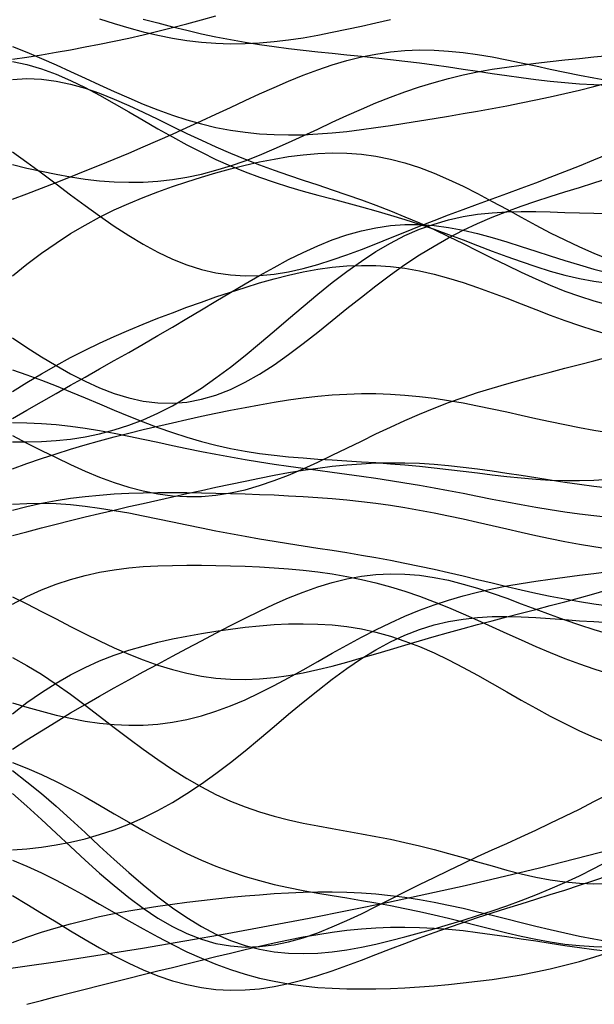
# Model space of a CAD drawing. Extents: x -15.9 to 15.9, y -4.2 to 4.2.
# Tile 12 of 14: x 8.7 to 11.6, y -3.9 to 1.2. Entities that reach past the tile are written whole.
import ezdxf

# ---------------------------------------------------------------- set-up
doc = ezdxf.new("R2010")
doc.units = 0

msp = doc.modelspace()

# ---------------------------------------------------------------- linework, layer by layer
at = {"layer": 'CNC'}
for points in [[(8.62804, 0.95962), (8.70274, 0.97092), (8.77745, 0.98291), (8.85215, 0.99553), (8.92685, 1.00877), (9.00155, 1.02265), (9.07625, 1.03721), (9.15095, 1.05249), (9.22566, 1.06856), (9.30036, 1.08548), (9.37506, 1.10326), (9.44976, 1.12192), (9.52446, 1.14142), (9.59916, 1.16171), (9.67387, 1.18266)], [(9.07625, 1.16783), (9.15095, 1.14363), (9.22566, 1.12119), (9.30036, 1.10088), (9.37506, 1.08305), (9.44976, 1.06798), (9.52446, 1.05592), (9.59916, 1.04701), (9.67387, 1.04134), (9.74857, 1.03891), (9.82327, 1.03965), (9.89797, 1.0434), (9.97267, 1.04994), (10.04737, 1.059), (10.12208, 1.07027), (10.19678, 1.08338), (10.27148, 1.09796), (10.34618, 1.11366), (10.42088, 1.13011), (10.49558, 1.14698), (10.57029, 1.16399)], [(9.30036, 1.16633), (9.37506, 1.14619), (9.44976, 1.12676), (9.52446, 1.1083), (9.59916, 1.09101), (9.67387, 1.07505), (9.74857, 1.06047), (9.82327, 1.04729), (9.89797, 1.03545), (9.97267, 1.02482), (10.04737, 1.01525), (10.12208, 1.00651), (10.19678, 0.99839), (10.27148, 0.99064), (10.34618, 0.98303), (10.42088, 0.97533), (10.49558, 0.96735), (10.57029, 0.95894), (10.64499, 0.95001), (10.71969, 0.94051), (10.79439, 0.93045), (10.86909, 0.91989), (10.94379, 0.90897), (11.0185, 0.89784), (11.0932, 0.88672), (11.1679, 0.87585), (11.2426, 0.86546), (11.3173, 0.85582), (11.392, 0.84718), (11.46671, 0.83974), (11.54141, 0.8337), (11.61611, 0.8292), (11.69081, 0.82636)], [(8.62804, 1.02537), (8.70274, 0.99548), (8.77745, 0.96383), (8.85215, 0.93077), (8.92685, 0.89673), (9.00155, 0.86217), (9.07625, 0.8276), (9.15095, 0.79354), (9.22566, 0.76052), (9.30036, 0.72905), (9.37506, 0.69961), (9.44976, 0.6726), (9.52446, 0.64841), (9.59916, 0.62729), (9.67387, 0.60947), (9.74857, 0.59504), (9.82327, 0.58403), (9.89797, 0.57637), (9.97267, 0.57192), (10.04737, 0.57048), (10.12208, 0.57178), (10.19678, 0.5755), (10.27148, 0.58132), (10.34618, 0.58889), (10.42088, 0.59789), (10.49558, 0.60801), (10.57029, 0.61896), (10.64499, 0.63053), (10.71969, 0.64253), (10.79439, 0.65485), (10.86909, 0.66742), (10.94379, 0.68023), (11.0185, 0.69332), (11.0932, 0.70677), (11.1679, 0.72068), (11.2426, 0.73516), (11.3173, 0.75035), (11.392, 0.76633), (11.46671, 0.7832), (11.54141, 0.801), (11.61611, 0.81973), (11.69081, 0.83935)], [(8.62804, 0.24014), (8.70274, 0.26841), (8.77745, 0.29718), (8.85215, 0.32633), (8.92685, 0.35578), (9.00155, 0.38553), (9.07625, 0.41563), (9.15095, 0.44615), (9.22566, 0.47718), (9.30036, 0.50882), (9.37506, 0.54115), (9.44976, 0.57418), (9.52446, 0.6079), (9.59916, 0.64222), (9.67387, 0.67699), (9.74857, 0.71196), (9.82327, 0.74685), (9.89797, 0.78127), (9.97267, 0.8148), (10.04737, 0.84699), (10.12208, 0.87736), (10.19678, 0.90543), (10.27148, 0.93074), (10.34618, 0.95289), (10.42088, 0.97152), (10.49558, 0.98637), (10.57029, 0.99726), (10.64499, 1.00415), (10.71969, 1.00707), (10.79439, 1.00618), (10.86909, 1.00174), (10.94379, 0.99411), (11.0185, 0.98374), (11.0932, 0.9711), (11.1679, 0.95675), (11.2426, 0.94123), (11.3173, 0.92507), (11.392, 0.90879), (11.46671, 0.89282), (11.54141, 0.87755), (11.61611, 0.86324), (11.69081, 0.85008)], [(8.62804, 0.41894), (8.70274, 0.40049), (8.77745, 0.38349), (8.85215, 0.36817), (8.92685, 0.35479), (9.00155, 0.34366), (9.07625, 0.3351), (9.15095, 0.32941), (9.22566, 0.3269), (9.30036, 0.32781), (9.37506, 0.33238), (9.44976, 0.34072), (9.52446, 0.3529), (9.59916, 0.3689), (9.67387, 0.38858), (9.74857, 0.41173), (9.82327, 0.43804), (9.89797, 0.4671), (9.97267, 0.49845), (10.04737, 0.53155), (10.12208, 0.56585), (10.19678, 0.60074), (10.27148, 0.63565), (10.34618, 0.67002), (10.42088, 0.70331), (10.49558, 0.73508), (10.57029, 0.76493), (10.64499, 0.79258), (10.71969, 0.81782), (10.79439, 0.84056), (10.86909, 0.86079), (10.94379, 0.8786), (11.0185, 0.89415), (11.0932, 0.90769), (11.1679, 0.9195), (11.2426, 0.92989), (11.3173, 0.9392), (11.392, 0.94775), (11.46671, 0.95584), (11.54141, 0.96371), (11.61611, 0.97158), (11.69081, 0.97957)], [(8.62804, 0.94866), (8.70274, 0.93215), (8.77745, 0.90985), (8.85215, 0.88225), (8.92685, 0.84997), (9.00155, 0.81373), (9.07625, 0.77435), (9.15095, 0.73269), (9.22566, 0.68962), (9.30036, 0.64601), (9.37506, 0.60267), (9.44976, 0.56034), (9.52446, 0.51965), (9.59916, 0.4811), (9.67387, 0.44503), (9.74857, 0.41166), (9.82327, 0.38102), (9.89797, 0.35304), (9.97267, 0.32747), (10.04737, 0.30399), (10.12208, 0.28217), (10.19678, 0.26151), (10.27148, 0.24152), (10.34618, 0.22168), (10.42088, 0.20153), (10.49558, 0.18066), (10.57029, 0.15875), (10.64499, 0.13559), (10.71969, 0.11108), (10.79439, 0.08527), (10.86909, 0.05831), (10.94379, 0.03048), (11.0185, 0.00215), (11.0932, -0.02621), (11.1679, -0.05409), (11.2426, -0.08092), (11.3173, -0.10615), (11.392, -0.12925), (11.46671, -0.14973), (11.54141, -0.16719), (11.61611, -0.18131), (11.69081, -0.19188)], [(8.62804, 0.85542), (8.70274, 0.85986), (8.77745, 0.85716), (8.85215, 0.8477), (8.92685, 0.83202), (9.00155, 0.81081), (9.07625, 0.78485), (9.15095, 0.755), (9.22566, 0.72217), (9.30036, 0.68727), (9.37506, 0.65117), (9.44976, 0.61467), (9.52446, 0.57847), (9.59916, 0.54315), (9.67387, 0.50914), (9.74857, 0.47673), (9.82327, 0.44604), (9.89797, 0.41706), (9.97267, 0.38961), (10.04737, 0.36343), (10.12208, 0.33814), (10.19678, 0.31332), (10.27148, 0.2885), (10.34618, 0.26323), (10.42088, 0.23707), (10.49558, 0.20967), (10.57029, 0.18075), (10.64499, 0.15016), (10.71969, 0.11784), (10.79439, 0.08389), (10.86909, 0.0485), (10.94379, 0.012), (11.0185, -0.02517), (11.0932, -0.06253), (11.1679, -0.0995), (11.2426, -0.13549), (11.3173, -0.16994), (11.392, -0.20229), (11.46671, -0.23205), (11.54141, -0.25882), (11.61611, -0.28232), (11.69081, -0.30236)], [(8.62804, 0.48284), (8.70274, 0.42971), (8.77745, 0.375), (8.85215, 0.31933), (8.92685, 0.26341), (9.00155, 0.20802), (9.07625, 0.15398), (9.15095, 0.10215), (9.22566, 0.05335), (9.30036, 0.00838), (9.37506, -0.03203), (9.44976, -0.06728), (9.52446, -0.09684), (9.59916, -0.12035), (9.67387, -0.1376), (9.74857, -0.14853), (9.82327, -0.15322), (9.89797, -0.15192), (9.97267, -0.14501), (10.04737, -0.13299), (10.12208, -0.11643), (10.19678, -0.09599), (10.27148, -0.07235), (10.34618, -0.04622), (10.42088, -0.01825), (10.49558, 0.01093), (10.57029, 0.04077), (10.64499, 0.07082), (10.71969, 0.1007), (10.79439, 0.13018), (10.86909, 0.15911), (10.94379, 0.18747), (11.0185, 0.21531), (11.0932, 0.24277), (11.1679, 0.27005), (11.2426, 0.29736), (11.3173, 0.32496), (11.392, 0.35306), (11.46671, 0.38187), (11.54141, 0.4115), (11.61611, 0.44203), (11.69081, 0.47344)], [(8.62804, -0.15414), (8.70274, -0.09396), (8.77745, -0.03758), (8.85215, 0.01478), (8.92685, 0.06305), (9.00155, 0.10732), (9.07625, 0.14779), (9.15095, 0.18475), (9.22566, 0.21856), (9.30036, 0.24959), (9.37506, 0.27825), (9.44976, 0.30487), (9.52446, 0.32974), (9.59916, 0.35306), (9.67387, 0.37495), (9.74857, 0.39541), (9.82327, 0.41431), (9.89797, 0.43146), (9.97267, 0.44655), (10.04737, 0.45921), (10.12208, 0.46901), (10.19678, 0.47554), (10.27148, 0.47835), (10.34618, 0.47708), (10.42088, 0.47141), (10.49558, 0.46112), (10.57029, 0.44613), (10.64499, 0.42646), (10.71969, 0.40228), (10.79439, 0.37392), (10.86909, 0.34182), (10.94379, 0.30654), (11.0185, 0.26874), (11.0932, 0.22914), (11.1679, 0.18852), (11.2426, 0.14764), (11.3173, 0.10724), (11.392, 0.06799), (11.46671, 0.03048), (11.54141, -0.00483), (11.61611, -0.03764), (11.69081, -0.06779)], [(8.62804, -0.47219), (8.70274, -0.52169), (8.77745, -0.56941), (8.85215, -0.61476), (8.92685, -0.6571), (9.00155, -0.6957), (9.07625, -0.7298), (9.15095, -0.75866), (9.22566, -0.78157), (9.30036, -0.79788), (9.37506, -0.80705), (9.44976, -0.80867), (9.52446, -0.80249), (9.59916, -0.78842), (9.67387, -0.7666), (9.74857, -0.73731), (9.82327, -0.70105), (9.89797, -0.65847), (9.97267, -0.61039), (10.04737, -0.55774), (10.12208, -0.50154), (10.19678, -0.44287), (10.27148, -0.38282), (10.34618, -0.32244), (10.42088, -0.26273), (10.49558, -0.20458), (10.57029, -0.14874), (10.64499, -0.09584), (10.71969, -0.04631), (10.79439, -0.00041), (10.86909, 0.04175), (10.94379, 0.08026), (11.0185, 0.11532), (11.0932, 0.14729), (11.1679, 0.17659), (11.2426, 0.20373), (11.3173, 0.22921), (11.392, 0.25356), (11.46671, 0.27723), (11.54141, 0.30063), (11.61611, 0.32405), (11.69081, 0.34766)], [(8.62804, -1.00628), (8.70274, -1.00748), (8.77745, -1.00571), (8.85215, -1.00085), (8.92685, -0.99271), (9.00155, -0.98103), (9.07625, -0.96553), (9.15095, -0.94591), (9.22566, -0.92187), (9.30036, -0.8932), (9.37506, -0.85972), (9.44976, -0.82137), (9.52446, -0.77821), (9.59916, -0.73042), (9.67387, -0.67834), (9.74857, -0.62243), (9.82327, -0.56332), (9.89797, -0.50174), (9.97267, -0.43854), (10.04737, -0.37462), (10.12208, -0.31096), (10.19678, -0.24853), (10.27148, -0.18828), (10.34618, -0.1311), (10.42088, -0.0778), (10.49558, -0.02904), (10.57029, 0.01465), (10.64499, 0.0529), (10.71969, 0.08555), (10.79439, 0.11257), (10.86909, 0.13416), (10.94379, 0.15063), (11.0185, 0.16246), (11.0932, 0.17025), (11.1679, 0.17464), (11.2426, 0.17637), (11.3173, 0.17615), (11.392, 0.17468), (11.46671, 0.1726), (11.54141, 0.17044), (11.61611, 0.16864), (11.69081, 0.1675)], [(8.62804, -0.88624), (8.70274, -0.84387), (8.77745, -0.8013), (8.85215, -0.75873), (8.92685, -0.71628), (9.00155, -0.67396), (9.07625, -0.63172), (9.15095, -0.58945), (9.22566, -0.54701), (9.30036, -0.50427), (9.37506, -0.46112), (9.44976, -0.41749), (9.52446, -0.37338), (9.59916, -0.32889), (9.67387, -0.2842), (9.74857, -0.23958), (9.82327, -0.19541), (9.89797, -0.15214), (9.97267, -0.11032), (10.04737, -0.07051), (10.12208, -0.03333), (10.19678, 0.00062), (10.27148, 0.03076), (10.34618, 0.05657), (10.42088, 0.07761), (10.49558, 0.09356), (10.57029, 0.10423), (10.64499, 0.10955), (10.71969, 0.1096), (10.79439, 0.10463), (10.86909, 0.09501), (10.94379, 0.08123), (11.0185, 0.0639), (11.0932, 0.04369), (11.1679, 0.02134), (11.2426, -0.00242), (11.3173, -0.02685), (11.392, -0.05129), (11.46671, -0.07512), (11.54141, -0.09787), (11.61611, -0.11916), (11.69081, -0.13877)], [(8.62804, -0.74777), (8.70274, -0.70141), (8.77745, -0.6569), (8.85215, -0.61443), (8.92685, -0.57411), (9.00155, -0.53593), (9.07625, -0.49979), (9.15095, -0.46553), (9.22566, -0.43295), (9.30036, -0.40183), (9.37506, -0.37196), (9.44976, -0.34317), (9.52446, -0.31531), (9.59916, -0.28831), (9.67387, -0.26219), (9.74857, -0.23703), (9.82327, -0.213), (9.89797, -0.19035), (9.97267, -0.16938), (10.04737, -0.15046), (10.12208, -0.13398), (10.19678, -0.12033), (10.27148, -0.10989), (10.34618, -0.10299), (10.42088, -0.09992), (10.49558, -0.10086), (10.57029, -0.10592), (10.64499, -0.11506), (10.71969, -0.12817), (10.79439, -0.14499), (10.86909, -0.16517), (10.94379, -0.18825), (11.0185, -0.21372), (11.0932, -0.24098), (11.1679, -0.2694), (11.2426, -0.29836), (11.3173, -0.32726), (11.392, -0.35555), (11.46671, -0.38274), (11.54141, -0.40844), (11.61611, -0.4324), (11.69081, -0.45446)], [(8.62804, -0.9748), (8.70274, -1.01336), (8.77745, -1.05136), (8.85215, -1.08836), (8.92685, -1.12384), (9.00155, -1.15726), (9.07625, -1.18806), (9.15095, -1.21565), (9.22566, -1.23948), (9.30036, -1.25906), (9.37506, -1.27394), (9.44976, -1.28377), (9.52446, -1.2883), (9.59916, -1.28743), (9.67387, -1.28115), (9.74857, -1.26959), (9.82327, -1.25302), (9.89797, -1.23182), (9.97267, -1.20647), (10.04737, -1.17757), (10.12208, -1.14573), (10.19678, -1.11166), (10.27148, -1.07604), (10.34618, -1.03957), (10.42088, -1.0029), (10.49558, -0.96661), (10.57029, -0.93123), (10.64499, -0.89717), (10.71969, -0.86474), (10.79439, -0.83414), (10.86909, -0.80548), (10.94379, -0.77873), (11.0185, -0.75379), (11.0932, -0.73048), (11.1679, -0.70856), (11.2426, -0.68774), (11.3173, -0.66772), (11.392, -0.64822), (11.46671, -0.62896), (11.54141, -0.60973), (11.61611, -0.59037), (11.69081, -0.57081)], [(8.62804, -0.6368), (8.70274, -0.66225), (8.77745, -0.68974), (8.85215, -0.71893), (8.92685, -0.74942), (9.00155, -0.78075), (9.07625, -0.81244), (9.15095, -0.84397), (9.22566, -0.87486), (9.30036, -0.90463), (9.37506, -0.93285), (9.44976, -0.95914), (9.52446, -0.9832), (9.59916, -1.00484), (9.67387, -1.02393), (9.74857, -1.04044), (9.82327, -1.05447), (9.89797, -1.06617), (9.97267, -1.07578), (10.04737, -1.08361), (10.12208, -1.09003), (10.19678, -1.0954), (10.27148, -1.10013), (10.34618, -1.10458), (10.42088, -1.1091), (10.49558, -1.11399), (10.57029, -1.11947), (10.64499, -1.12569), (10.71969, -1.13272), (10.79439, -1.14051), (10.86909, -1.14897), (10.94379, -1.15789), (11.0185, -1.16701), (11.0932, -1.17601), (11.1679, -1.18452), (11.2426, -1.19215), (11.3173, -1.19851), (11.392, -1.20323), (11.46671, -1.20596), (11.54141, -1.20641), (11.61611, -1.20437), (11.69081, -1.19967)], [(8.62804, -1.14596), (8.70274, -1.11917), (8.77745, -1.09337), (8.85215, -1.06869), (8.92685, -1.04517), (9.00155, -1.02282), (9.07625, -1.00158), (9.15095, -0.98137), (9.22566, -0.96208), (9.30036, -0.94358), (9.37506, -0.92575), (9.44976, -0.9085), (9.52446, -0.89175), (9.59916, -0.87548), (9.67387, -0.85968), (9.74857, -0.84443), (9.82327, -0.82981), (9.89797, -0.81599), (9.97267, -0.80315), (10.04737, -0.7915), (10.12208, -0.78128), (10.19678, -0.77271), (10.27148, -0.76603), (10.34618, -0.76142), (10.42088, -0.75907), (10.49558, -0.75907), (10.57029, -0.7615), (10.64499, -0.76633), (10.71969, -0.7735), (10.79439, -0.78285), (10.86909, -0.7942), (10.94379, -0.80726), (11.0185, -0.82174), (11.0932, -0.83728), (11.1679, -0.85353), (11.2426, -0.87012), (11.3173, -0.8867), (11.392, -0.90295), (11.46671, -0.91857), (11.54141, -0.93336), (11.61611, -0.94714), (11.69081, -0.95983)], [(8.62804, -0.90843), (8.70274, -0.90874), (8.77745, -0.91192), (8.85215, -0.91778), (8.92685, -0.9261), (9.00155, -0.93658), (9.07625, -0.9489), (9.15095, -0.96268), (9.22566, -0.97756), (9.30036, -0.99316), (9.37506, -1.00912), (9.44976, -1.02511), (9.52446, -1.04084), (9.59916, -1.05608), (9.67387, -1.07066), (9.74857, -1.08445), (9.82327, -1.09743), (9.89797, -1.10959), (9.97267, -1.12102), (10.04737, -1.13183), (10.12208, -1.14218), (10.19678, -1.15226), (10.27148, -1.16225), (10.34618, -1.17236), (10.42088, -1.18277), (10.49558, -1.19364), (10.57029, -1.20507), (10.64499, -1.21715), (10.71969, -1.22989), (10.79439, -1.24328), (10.86909, -1.25723), (10.94379, -1.27161), (11.0185, -1.28625), (11.0932, -1.30095), (11.1679, -1.31547), (11.2426, -1.32959), (11.3173, -1.34306), (11.392, -1.35565), (11.46671, -1.36717), (11.54141, -1.37745), (11.61611, -1.38637), (11.69081, -1.39384)], [(8.62804, -1.48871), (8.70274, -1.46881), (8.77745, -1.4492), (8.85215, -1.42998), (8.92685, -1.4112), (9.00155, -1.39287), (9.07625, -1.37497), (9.15095, -1.35744), (9.22566, -1.34021), (9.30036, -1.32322), (9.37506, -1.3064), (9.44976, -1.2897), (9.52446, -1.2731), (9.59916, -1.25662), (9.67387, -1.2403), (9.74857, -1.22422), (9.82327, -1.20852), (9.89797, -1.19335), (9.97267, -1.1789), (10.04737, -1.16538), (10.12208, -1.15302), (10.19678, -1.14203), (10.27148, -1.13263), (10.34618, -1.12502), (10.42088, -1.11934), (10.49558, -1.11571), (10.57029, -1.11419), (10.64499, -1.11479), (10.71969, -1.11746), (10.79439, -1.1221), (10.86909, -1.12853), (10.94379, -1.13655), (11.0185, -1.14591), (11.0932, -1.15632), (11.1679, -1.16748), (11.2426, -1.17908), (11.3173, -1.19084), (11.392, -1.20247), (11.46671, -1.21374), (11.54141, -1.22445), (11.61611, -1.23445), (11.69081, -1.24368)], [(8.62804, -1.35766), (8.70274, -1.33888), (8.77745, -1.32252), (8.85215, -1.30859), (8.92685, -1.29702), (9.00155, -1.2877), (9.07625, -1.28047), (9.15095, -1.27511), (9.22566, -1.2714), (9.30036, -1.26909), (9.37506, -1.26793), (9.44976, -1.2677), (9.52446, -1.2682), (9.59916, -1.26926), (9.67387, -1.27075), (9.74857, -1.2726), (9.82327, -1.27479), (9.89797, -1.27733), (9.97267, -1.28029), (10.04737, -1.28375), (10.12208, -1.28785), (10.19678, -1.29273), (10.27148, -1.29851), (10.34618, -1.30535), (10.42088, -1.31334), (10.49558, -1.32259), (10.57029, -1.33313), (10.64499, -1.34496), (10.71969, -1.35803), (10.79439, -1.37226), (10.86909, -1.3875), (10.94379, -1.40355), (11.0185, -1.42021), (11.0932, -1.43722), (11.1679, -1.45433), (11.2426, -1.47126), (11.3173, -1.48777), (11.392, -1.50362), (11.46671, -1.51861), (11.54141, -1.5326), (11.61611, -1.54547), (11.69081, -1.55718)], [(8.62804, -1.32766), (8.70274, -1.32319), (8.77745, -1.3221), (8.85215, -1.32421), (8.92685, -1.32931), (9.00155, -1.33708), (9.07625, -1.34716), (9.15095, -1.35918), (9.22566, -1.37271), (9.30036, -1.38734), (9.37506, -1.40268), (9.44976, -1.41834), (9.52446, -1.434), (9.59916, -1.44941), (9.67387, -1.46434), (9.74857, -1.47867), (9.82327, -1.49233), (9.89797, -1.50533), (9.97267, -1.51774), (10.04737, -1.52968), (10.12208, -1.54131), (10.19678, -1.55283), (10.27148, -1.56445), (10.34618, -1.57636), (10.42088, -1.58876), (10.49558, -1.60181), (10.57029, -1.61563), (10.64499, -1.63028), (10.71969, -1.64578), (10.79439, -1.66209), (10.86909, -1.67909), (10.94379, -1.69664), (11.0185, -1.71453), (11.0932, -1.73251), (11.1679, -1.75034), (11.2426, -1.76773), (11.3173, -1.78441), (11.392, -1.80013), (11.46671, -1.81467), (11.54141, -1.82783), (11.61611, -1.8395), (11.69081, -1.84958)], [(8.62804, -1.84116), (8.70274, -1.80235), (8.77745, -1.76821), (8.85215, -1.73878), (8.92685, -1.71397), (9.00155, -1.69355), (9.07625, -1.67722), (9.15095, -1.66458), (9.22566, -1.65519), (9.30036, -1.64858), (9.37506, -1.64427), (9.44976, -1.64183), (9.52446, -1.64087), (9.59916, -1.64108), (9.67387, -1.64222), (9.74857, -1.64415), (9.82327, -1.64684), (9.89797, -1.65031), (9.97267, -1.65472), (10.04737, -1.66025), (10.12208, -1.66715), (10.19678, -1.67571), (10.27148, -1.68619), (10.34618, -1.69888), (10.42088, -1.714), (10.49558, -1.73171), (10.57029, -1.75209), (10.64499, -1.77515), (10.71969, -1.80079), (10.79439, -1.82881), (10.86909, -1.8589), (10.94379, -1.89071), (11.0185, -1.92377), (11.0932, -1.9576), (11.1679, -1.99165), (11.2426, -2.02541), (11.3173, -2.05835), (11.392, -2.09001), (11.46671, -2.12), (11.54141, -2.14799), (11.61611, -2.17379), (11.69081, -2.19729)], [(8.62804, -2.34829), (8.70274, -2.37115), (8.77745, -2.39227), (8.85215, -2.41138), (8.92685, -2.42813), (9.00155, -2.44216), (9.07625, -2.45309), (9.15095, -2.46051), (9.22566, -2.46408), (9.30036, -2.46347), (9.37506, -2.45842), (9.44976, -2.44876), (9.52446, -2.43442), (9.59916, -2.41542), (9.67387, -2.39192), (9.74857, -2.36418), (9.82327, -2.33257), (9.89797, -2.29758), (9.97267, -2.25978), (10.04737, -2.21981), (10.12208, -2.17835), (10.19678, -2.13613), (10.27148, -2.09385), (10.34618, -2.05219), (10.42088, -2.0118), (10.49558, -1.97322), (10.57029, -1.93694), (10.64499, -1.90329), (10.71969, -1.87254), (10.79439, -1.8448), (10.86909, -1.82008), (10.94379, -1.79828), (11.0185, -1.77919), (11.0932, -1.76254), (11.1679, -1.74797), (11.2426, -1.73511), (11.3173, -1.72356), (11.392, -1.71292), (11.46671, -1.70285), (11.54141, -1.69303), (11.61611, -1.68322), (11.69081, -1.67327)], [(8.62804, -2.58606), (8.70274, -2.53854), (8.77745, -2.49168), (8.85215, -2.44573), (8.92685, -2.4008), (9.00155, -2.35692), (9.07625, -2.31402), (9.15095, -2.27198), (9.22566, -2.23064), (9.30036, -2.18983), (9.37506, -2.14941), (9.44976, -2.10926), (9.52446, -2.06933), (9.59916, -2.02965), (9.67387, -1.99034), (9.74857, -1.95161), (9.82327, -1.91375), (9.89797, -1.87715), (9.97267, -1.84228), (10.04737, -1.80964), (10.12208, -1.77975), (10.19678, -1.75317), (10.27148, -1.7304), (10.34618, -1.7119), (10.42088, -1.69803), (10.49558, -1.68909), (10.57029, -1.68521), (10.64499, -1.68643), (10.71969, -1.69262), (10.79439, -1.70352), (10.86909, -1.71874), (10.94379, -1.73778), (11.0185, -1.76003), (11.0932, -1.78481), (11.1679, -1.8114), (11.2426, -1.83908), (11.3173, -1.86712), (11.392, -1.89488), (11.46671, -1.92177), (11.54141, -1.94734), (11.61611, -1.97123), (11.69081, -1.99324)], [(8.62804, -1.80326), (8.70274, -1.84041), (8.77745, -1.87847), (8.85215, -1.91699), (8.92685, -1.9555), (9.00155, -1.99345), (9.07625, -2.03027), (9.15095, -2.06537), (9.22566, -2.09818), (9.30036, -2.12817), (9.37506, -2.15484), (9.44976, -2.17776), (9.52446, -2.1966), (9.59916, -2.21112), (9.67387, -2.22119), (9.74857, -2.22678), (9.82327, -2.22798), (9.89797, -2.22498), (9.97267, -2.21806), (10.04737, -2.20759), (10.12208, -2.19399), (10.19678, -2.17774), (10.27148, -2.15933), (10.34618, -2.13926), (10.42088, -2.11802), (10.49558, -2.09606), (10.57029, -2.07376), (10.64499, -2.05146), (10.71969, -2.02941), (10.79439, -2.0078), (10.86909, -1.98671), (10.94379, -1.96617), (11.0185, -1.94614), (11.0932, -1.92652), (11.1679, -1.90717), (11.2426, -1.88791), (11.3173, -1.86858), (11.392, -1.849), (11.46671, -1.82904), (11.54141, -1.80859), (11.61611, -1.7876), (11.69081, -1.76606)], [(8.62804, -3.10371), (8.70274, -3.09822), (8.77745, -3.08989), (8.85215, -3.07866), (8.92685, -3.06439), (9.00155, -3.04688), (9.07625, -3.02589), (9.15095, -3.00117), (9.22566, -2.97247), (9.30036, -2.93959), (9.37506, -2.9024), (9.44976, -2.86085), (9.52446, -2.81501), (9.59916, -2.76508), (9.67387, -2.71141), (9.74857, -2.65445), (9.82327, -2.59482), (9.89797, -2.53323), (9.97267, -2.47051), (10.04737, -2.40756), (10.12208, -2.3453), (10.19678, -2.28468), (10.27148, -2.22662), (10.34618, -2.17197), (10.42088, -2.12148), (10.49558, -2.0758), (10.57029, -2.0354), (10.64499, -2.00061), (10.71969, -1.97157), (10.79439, -1.94824), (10.86909, -1.93042), (10.94379, -1.91774), (11.0185, -1.90969), (11.0932, -1.90567), (11.1679, -1.90498), (11.2426, -1.90689), (11.3173, -1.91066), (11.392, -1.91557), (11.46671, -1.92099), (11.54141, -1.92635), (11.61611, -1.93123), (11.69081, -1.93532)], [(8.62804, -2.40498), (8.70274, -2.34741), (8.77745, -2.29469), (8.85215, -2.24698), (8.92685, -2.20426), (9.00155, -2.1664), (9.07625, -2.1331), (9.15095, -2.10398), (9.22566, -2.0786), (9.30036, -2.05648), (9.37506, -2.03714), (9.44976, -2.02014), (9.52446, -2.00509), (9.59916, -1.9917), (9.67387, -1.97978), (9.74857, -1.96924), (9.82327, -1.9601), (9.89797, -1.95252), (9.97267, -1.94671), (10.04737, -1.94301), (10.12208, -1.94177), (10.19678, -1.94338), (10.27148, -1.94824), (10.34618, -1.95669), (10.42088, -1.96904), (10.49558, -1.98548), (10.57029, -2.00611), (10.64499, -2.03089), (10.71969, -2.05968), (10.79439, -2.09217), (10.86909, -2.12793), (10.94379, -2.16643), (11.0185, -2.20705), (11.0932, -2.24909), (11.1679, -2.29181), (11.2426, -2.33449), (11.3173, -2.37641), (11.392, -2.41693), (11.46671, -2.45551), (11.54141, -2.49171), (11.61611, -2.52524), (11.69081, -2.55596)], [(8.62804, -2.11526), (8.70274, -2.15634), (8.77745, -2.20207), (8.85215, -2.25182), (8.92685, -2.30484), (9.00155, -2.36026), (9.07625, -2.41716), (9.15095, -2.47457), (9.22566, -2.53154), (9.30036, -2.58713), (9.37506, -2.64051), (9.44976, -2.69093), (9.52446, -2.73778), (9.59916, -2.78062), (9.67387, -2.81918), (9.74857, -2.85336), (9.82327, -2.88323), (9.89797, -2.90906), (9.97267, -2.93124), (10.04737, -2.95028), (10.12208, -2.9668), (10.19678, -2.98147), (10.27148, -2.99497), (10.34618, -3.00798), (10.42088, -3.02111), (10.49558, -3.03489), (10.57029, -3.04973), (10.64499, -3.06591), (10.71969, -3.08355), (10.79439, -3.10262), (10.86909, -3.12293), (10.94379, -3.14413), (11.0185, -3.16577), (11.0932, -3.18727), (11.1679, -3.20799), (11.2426, -3.22724), (11.3173, -3.24432), (11.392, -3.25857), (11.46671, -3.26936), (11.54141, -3.27619), (11.61611, -3.27865), (11.69081, -3.27646)], [(8.62804, -2.65547), (8.70274, -2.68383), (8.77745, -2.71623), (8.85215, -2.75216), (8.92685, -2.79106), (9.00155, -2.83224), (9.07625, -2.87497), (9.15095, -2.9185), (9.22566, -2.96207), (9.30036, -3.00494), (9.37506, -3.04643), (9.44976, -3.08593), (9.52446, -3.12297), (9.59916, -3.15715), (9.67387, -3.18824), (9.74857, -3.21615), (9.82327, -3.24089), (9.89797, -3.26264), (9.97267, -3.28169), (10.04737, -3.2984), (10.12208, -3.31323), (10.19678, -3.32668), (10.27148, -3.33927), (10.34618, -3.3515), (10.42088, -3.36384), (10.49558, -3.37669), (10.57029, -3.39037), (10.64499, -3.40509), (10.71969, -3.42094), (10.79439, -3.4379), (10.86909, -3.45583), (10.94379, -3.47447), (11.0185, -3.49348), (11.0932, -3.51242), (11.1679, -3.5308), (11.2426, -3.54811), (11.3173, -3.5638), (11.392, -3.57738), (11.46671, -3.58839), (11.54141, -3.59642), (11.61611, -3.60116), (11.69081, -3.60242)], [(8.62804, -2.69642), (8.70274, -2.75396), (8.77745, -2.81543), (8.85215, -2.88015), (8.92685, -2.94729), (9.00155, -3.01591), (9.07625, -3.08501), (9.15095, -3.15355), (9.22566, -3.22048), (9.30036, -3.28478), (9.37506, -3.34547), (9.44976, -3.40171), (9.52446, -3.45276), (9.59916, -3.49801), (9.67387, -3.53704), (9.74857, -3.5696), (9.82327, -3.5956), (9.89797, -3.61512), (9.97267, -3.62841), (10.04737, -3.63583), (10.12208, -3.63788), (10.19678, -3.63511), (10.27148, -3.62815), (10.34618, -3.61763), (10.42088, -3.60416), (10.49558, -3.58833), (10.57029, -3.57065), (10.64499, -3.55153), (10.71969, -3.53132), (10.79439, -3.51022), (10.86909, -3.48833), (10.94379, -3.46568), (11.0185, -3.44216), (11.0932, -3.41763), (11.1679, -3.39188), (11.2426, -3.36467), (11.3173, -3.33579), (11.392, -3.30502), (11.46671, -3.27222), (11.54141, -3.23731), (11.61611, -3.20031), (11.69081, -3.16133)], [(8.62804, -2.81417), (8.70274, -2.88045), (8.77745, -2.94867), (8.85215, -3.01805), (8.92685, -3.0877), (9.00155, -3.15665), (9.07625, -3.22388), (9.15095, -3.28832), (9.22566, -3.34894), (9.30036, -3.40476), (9.37506, -3.45487), (9.44976, -3.4985), (9.52446, -3.53503), (9.59916, -3.56399), (9.67387, -3.58512), (9.74857, -3.59834), (9.82327, -3.60379), (9.89797, -3.60176), (9.97267, -3.59273), (10.04737, -3.57733), (10.12208, -3.55628), (10.19678, -3.53039), (10.27148, -3.50054), (10.34618, -3.46758), (10.42088, -3.43235), (10.49558, -3.39564), (10.57029, -3.35813), (10.64499, -3.3204), (10.71969, -3.28289), (10.79439, -3.24591), (10.86909, -3.20964), (10.94379, -3.17412), (11.0185, -3.13927), (11.0932, -3.10493), (11.1679, -3.07084), (11.2426, -3.03673), (11.3173, -3.00229), (11.392, -2.96724), (11.46671, -2.93134), (11.54141, -2.89442), (11.61611, -2.8564), (11.69081, -2.8173)], [(8.38742, -3.7455), (8.84882, -3.6794), (9.29692, -3.60908), (9.73169, -3.53458), (10.15305, -3.45597), (10.56091, -3.37333), (10.95514, -3.28672), (11.33561, -3.19622), (11.70217, -3.10191)], [(8.62804, -3.15803), (8.70274, -3.18877), (8.77745, -3.22281), (8.85215, -3.25974), (8.92685, -3.29909), (9.00155, -3.34029), (9.07625, -3.38274), (9.15095, -3.4258), (9.22566, -3.46879), (9.30036, -3.51106), (9.37506, -3.552), (9.44976, -3.59103), (9.52446, -3.62765), (9.59916, -3.66143), (9.67387, -3.69206), (9.74857, -3.71929), (9.82327, -3.74302), (9.89797, -3.76321), (9.97267, -3.77992), (10.04737, -3.79332), (10.12208, -3.80361), (10.19678, -3.81107), (10.27148, -3.81597), (10.34618, -3.81865), (10.42088, -3.81939), (10.49558, -3.81849), (10.57029, -3.81619), (10.64499, -3.81268), (10.71969, -3.8081), (10.79439, -3.80254), (10.86909, -3.796), (10.94379, -3.78847), (11.0185, -3.77984), (11.0932, -3.77), (11.1679, -3.75881), (11.2426, -3.74611), (11.3173, -3.73175), (11.392, -3.71562), (11.46671, -3.69764), (11.54141, -3.67777), (11.61611, -3.65604), (11.69081, -3.63255)], [(8.62804, -3.33852), (8.70274, -3.38331), (8.77745, -3.42893), (8.85215, -3.47488), (8.92685, -3.52054), (9.00155, -3.56529), (9.07625, -3.60843), (9.15095, -3.64927), (9.22566, -3.68715), (9.30036, -3.72141), (9.37506, -3.75148), (9.44976, -3.77686), (9.52446, -3.79718), (9.59916, -3.81217), (9.67387, -3.82168), (9.74857, -3.82572), (9.82327, -3.82442), (9.89797, -3.81802), (9.97267, -3.8069), (10.04737, -3.79152), (10.12208, -3.77244), (10.19678, -3.75023), (10.27148, -3.72553), (10.34618, -3.69896), (10.42088, -3.67112), (10.49558, -3.64257), (10.57029, -3.6138), (10.64499, -3.5852), (10.71969, -3.55711), (10.79439, -3.52974), (10.86909, -3.50321), (10.94379, -3.47754), (11.0185, -3.45268), (11.0932, -3.42849), (11.1679, -3.40481), (11.2426, -3.38141), (11.3173, -3.35807), (11.392, -3.33458), (11.46671, -3.31075), (11.54141, -3.28644), (11.61611, -3.26157), (11.69081, -3.23614)], [(8.62804, -3.57975), (8.70274, -3.55293), (8.77745, -3.52797), (8.85215, -3.50498), (8.92685, -3.48396), (9.00155, -3.46488), (9.07625, -3.44763), (9.15095, -3.43207), (9.22566, -3.41803), (9.30036, -3.40531), (9.37506, -3.39373), (9.44976, -3.38313), (9.52446, -3.37335), (9.59916, -3.36429), (9.67387, -3.35589), (9.74857, -3.34814), (9.82327, -3.34108), (9.89797, -3.33478), (9.97267, -3.32938), (10.04737, -3.32503), (10.12208, -3.32191), (10.19678, -3.32021), (10.27148, -3.32012), (10.34618, -3.32179), (10.42088, -3.32538), (10.49558, -3.33097), (10.57029, -3.3386), (10.64499, -3.34826), (10.71969, -3.35987), (10.79439, -3.3733), (10.86909, -3.38834), (10.94379, -3.40475), (11.0185, -3.42222), (11.0932, -3.44045), (11.1679, -3.45909), (11.2426, -3.4778), (11.3173, -3.49625), (11.392, -3.51414), (11.46671, -3.53121), (11.54141, -3.54728), (11.61611, -3.56218), (11.69081, -3.57587)], [(8.70274, -3.8982), (8.77745, -3.87824), (8.85215, -3.8585), (8.92685, -3.83904), (9.00155, -3.81987), (9.07625, -3.80096), (9.15095, -3.78226), (9.22566, -3.7637), (9.30036, -3.74522), (9.37506, -3.72677), (9.44976, -3.70829), (9.52446, -3.68978), (9.59916, -3.67127), (9.67387, -3.65282), (9.74857, -3.63453), (9.82327, -3.61656), (9.89797, -3.59908), (9.97267, -3.58231), (10.04737, -3.5665), (10.12208, -3.55188), (10.19678, -3.53872), (10.27148, -3.52724), (10.34618, -3.51767), (10.42088, -3.51018), (10.49558, -3.50489), (10.57029, -3.50189), (10.64499, -3.50119), (10.71969, -3.50274), (10.79439, -3.50644), (10.86909, -3.51211), (10.94379, -3.51954), (11.0185, -3.52845), (11.0932, -3.53854), (11.1679, -3.5495), (11.2426, -3.56099), (11.3173, -3.57271), (11.392, -3.58436), (11.46671, -3.59568), (11.54141, -3.60645), (11.61611, -3.61653), (11.69081, -3.62581)]]:
    msp.add_lwpolyline(points, dxfattribs=at)

doc.saveas('drawing.dxf')
